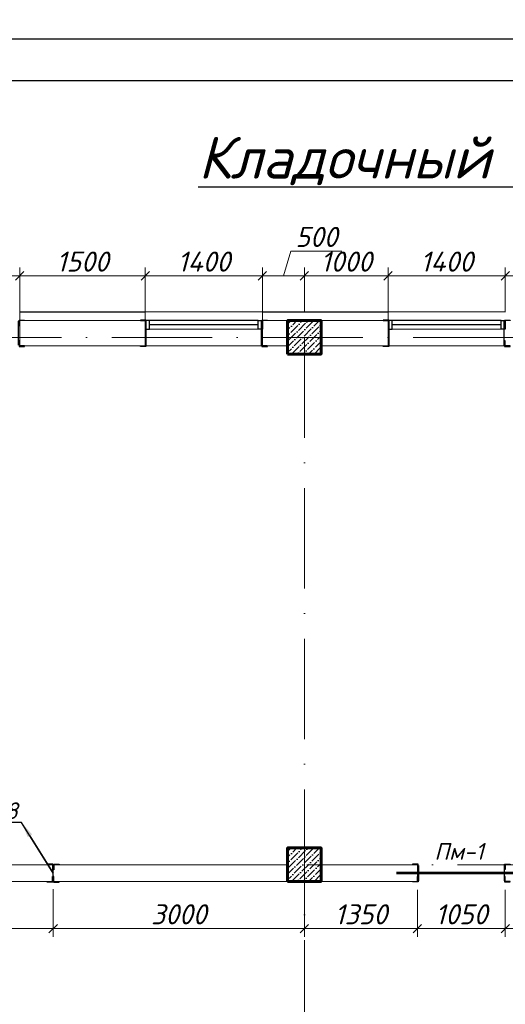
# Model space of a CAD drawing. Header units: millimetres. Extents: x 363306 to 7757304, y 1022887 to 1207196.
# Tile 167 of 256: x 977662 to 983462, y 1077143 to 1088906. Entities that reach past the tile are written whole.
import ezdxf
from ezdxf import colors
from ezdxf.entities.mleader import LeaderData, LeaderLine
from ezdxf.math import Vec2, Vec3

# ---------------------------------------------------------------- set-up
doc = ezdxf.new("R2010")
doc.units = ezdxf.units.MM
doc.linetypes.add('ACAD_ISO10W100', pattern=[18, 12, -3, 0, -3])
for name, color, linetype in [('0 @ 100', 7, 'Continuous'), ('kcd_tx', 7, 'Continuous'), ('O3SAD', 1, 'Continuous')]:
    doc.layers.add(name, color=color, linetype=linetype)
doc.layers.add('5   0.30', color=1, linetype='Continuous', lineweight=30)
doc.layers.add('размеры', color=12, linetype='Continuous', lineweight=15)
doc.styles.add('Arial', font='arial.ttf')
doc.styles.add('iso', font='isocpeur.TTF')
doc.styles.add('ISOCPEUR', font='isocpeur.TTF')
doc.styles.get("Standard").update_dxf_attribs({"font": 'isocpeui.ttf'})
doc.styles.add('WMF-Times New Roman0', font='times.ttf')
doc.styles.add('ГОСТ 2.304', font='isocpeui.ttf')
doc.dimstyles.new('Санжар', dxfattribs={"dimtxt": 240, "dimasz": 200, "dimexe": 200, "dimexo": 200, "dimgap": 50, "dimtad": 1, "dimdec": 0, "dimtxsty": 'Standard', "dimblk": 'OBLIQUE', "dimcen": 2.5, "dimdle": 200, "dimclrd": 152, "dimclre": 152, "dimclrt": 152, "dimadec": 0, "dimazin": 0, "dimtfac": 1, "dimtdec": 0, "dimtmove": 0, "dimatfit": 3, "dimldrblk": 'OBLIQUE', "dimfxl": 0, "dimlwd": 0, "dimlwe": 0, "dimarcsym": 0})

# ---------------------------------------------------------------- blocks, each defined once
blk = doc.blocks.new('*U25')
at = {"color": 0, "linetype": 'ByBlock', "lineweight": -2, "ltscale": 100}
blk.add_lwpolyline([(0, 0), (63, 0), (63, 2.7, 0.4142136), (60.7, 5), (12, 5, -0.4142136), (5, 12), (5, 60.7, 0.4142136), (2.7, 63), (0, 63)], format="xyb", close=True, dxfattribs=at)
blk = doc.blocks.new('*U35')
at = {"color": 0, "linetype": 'ByBlock', "lineweight": -2, "ltscale": 100}
blk.add_lwpolyline([(0, 0), (63, 0), (63, 2.7, 0.4142136), (60.7, 5), (12, 5, -0.4142136), (5, 12), (5, 60.7, 0.4142136), (2.7, 63), (0, 63)], format="xyb", close=True, dxfattribs=at)
blk = doc.blocks.new('*U434')
at = {"color": 0, "linetype": 'ByBlock', "lineweight": -2, "ltscale": 100}
blk.add_lwpolyline([(0, 0), (63, 0), (63, 2.7, 0.4142136), (60.7, 5), (12, 5, -0.4142136), (5, 12), (5, 60.7, 0.4142136), (2.7, 63), (0, 63)], format="xyb", close=True, dxfattribs=at)
blk = doc.blocks.new('_Oblique')
at = {"color": 0, "linetype": 'ByBlock', "lineweight": -2}
blk.add_line((-0.5, -0.5), (0.5, 0.5), dxfattribs=at)
blk = doc.blocks.new('*D463')
at = {"layer": 'Defpoints', "color": 0, "lineweight": 25, "transparency": 16777216}
for p in [(977662, 1085846), (976262, 1085310), (977662, 1085310)]:
    blk.add_point(p, dxfattribs=at)
at = {"layer": 'kcd_tx', "lineweight": 0, "transparency": 16777216}
for p, q in [((976262, 1085410), (976262, 1085946)), ((977662, 1085410), (977662, 1085946)), ((976162, 1085846), (977762, 1085846))]:
    blk.add_line(p, q, dxfattribs=at)
at = {"layer": 'kcd_tx', "lineweight": 0, "transparency": 16777216, "xscale": 100, "yscale": 100, "zscale": 100, "rotation": 180}
blk.add_blockref('_Oblique', (976262, 1085846), dxfattribs=at)
at = {"layer": 'kcd_tx', "lineweight": 0, "transparency": 16777216, "xscale": 100, "yscale": 100, "zscale": 100}
blk.add_blockref('_Oblique', (977662, 1085846), dxfattribs=at)
at = {"layer": 'kcd_tx', "lineweight": 30, "transparency": 16777216, "insert": (976962, 1086016), "char_height": 240, "attachment_point": 5}
blk.add_mtext('1400', dxfattribs=at)
blk = doc.blocks.new('*D464')
at = {"layer": 'Defpoints', "color": 0, "lineweight": 25, "transparency": 16777216}
for p in [(979162, 1085846), (977662, 1085310), (979162, 1085310)]:
    blk.add_point(p, dxfattribs=at)
at = {"layer": 'kcd_tx', "lineweight": 0, "transparency": 16777216}
for p, q in [((977662, 1085410), (977662, 1085946)), ((979162, 1085410), (979162, 1085946)), ((977562, 1085846), (979262, 1085846))]:
    blk.add_line(p, q, dxfattribs=at)
at = {"layer": 'kcd_tx', "lineweight": 0, "transparency": 16777216, "xscale": 100, "yscale": 100, "zscale": 100, "rotation": 180}
blk.add_blockref('_Oblique', (977662, 1085846), dxfattribs=at)
at = {"layer": 'kcd_tx', "lineweight": 0, "transparency": 16777216, "xscale": 100, "yscale": 100, "zscale": 100}
blk.add_blockref('_Oblique', (979162, 1085846), dxfattribs=at)
at = {"layer": 'kcd_tx', "lineweight": 30, "transparency": 16777216, "insert": (978412, 1086016), "char_height": 240, "attachment_point": 5}
blk.add_mtext('1500', dxfattribs=at)
blk = doc.blocks.new('*D465')
at = {"layer": 'Defpoints', "color": 0, "lineweight": 25, "transparency": 16777216}
for p in [(980562, 1085846), (979162, 1085310), (980562, 1085310)]:
    blk.add_point(p, dxfattribs=at)
at = {"layer": 'kcd_tx', "lineweight": 0, "transparency": 16777216}
for p, q in [((979162, 1085410), (979162, 1085946)), ((980562, 1085410), (980562, 1085946)), ((979062, 1085846), (980662, 1085846))]:
    blk.add_line(p, q, dxfattribs=at)
at = {"layer": 'kcd_tx', "lineweight": 0, "transparency": 16777216, "xscale": 100, "yscale": 100, "zscale": 100, "rotation": 180}
blk.add_blockref('_Oblique', (979162, 1085846), dxfattribs=at)
at = {"layer": 'kcd_tx', "lineweight": 0, "transparency": 16777216, "xscale": 100, "yscale": 100, "zscale": 100}
blk.add_blockref('_Oblique', (980562, 1085846), dxfattribs=at)
at = {"layer": 'kcd_tx', "lineweight": 30, "transparency": 16777216, "insert": (979862, 1086016), "char_height": 240, "attachment_point": 5}
blk.add_mtext('1400', dxfattribs=at)
blk = doc.blocks.new('*D466')
at = {"layer": 'Defpoints', "color": 0, "lineweight": 25, "transparency": 16777216}
for p in [(981062, 1085846), (980562, 1085310), (981062, 1085310)]:
    blk.add_point(p, dxfattribs=at)
at = {"layer": 'kcd_tx', "lineweight": 0, "transparency": 16777216}
for p, q in [((980812, 1085846), (980901, 1086141)), ((980901, 1086141), (981511, 1086141)), ((980562, 1085410), (980562, 1085946)), ((981062, 1085410), (981062, 1085946)), ((980462, 1085846), (981162, 1085846))]:
    blk.add_line(p, q, dxfattribs=at)
at = {"layer": 'kcd_tx', "lineweight": 0, "transparency": 16777216, "xscale": 100, "yscale": 100, "zscale": 100, "rotation": 180}
blk.add_blockref('_Oblique', (980562, 1085846), dxfattribs=at)
at = {"layer": 'kcd_tx', "lineweight": 0, "transparency": 16777216, "xscale": 100, "yscale": 100, "zscale": 100}
blk.add_blockref('_Oblique', (981062, 1085846), dxfattribs=at)
at = {"layer": 'kcd_tx', "lineweight": 30, "transparency": 16777216, "insert": (981206, 1086311), "char_height": 240, "attachment_point": 5}
blk.add_mtext('500', dxfattribs=at)
blk = doc.blocks.new('*D467')
at = {"layer": 'Defpoints', "color": 0, "lineweight": 25, "transparency": 16777216}
for p in [(982062, 1085846), (981062, 1085310), (982062, 1085310)]:
    blk.add_point(p, dxfattribs=at)
at = {"layer": 'kcd_tx', "lineweight": 0, "transparency": 16777216}
for p, q in [((981062, 1085410), (981062, 1085946)), ((982062, 1085410), (982062, 1085946)), ((980962, 1085846), (982162, 1085846))]:
    blk.add_line(p, q, dxfattribs=at)
at = {"layer": 'kcd_tx', "lineweight": 0, "transparency": 16777216, "xscale": 100, "yscale": 100, "zscale": 100, "rotation": 180}
blk.add_blockref('_Oblique', (981062, 1085846), dxfattribs=at)
at = {"layer": 'kcd_tx', "lineweight": 0, "transparency": 16777216, "xscale": 100, "yscale": 100, "zscale": 100}
blk.add_blockref('_Oblique', (982062, 1085846), dxfattribs=at)
at = {"layer": 'kcd_tx', "lineweight": 30, "transparency": 16777216, "insert": (981562, 1086016), "char_height": 240, "attachment_point": 5}
blk.add_mtext('1000', dxfattribs=at)
blk = doc.blocks.new('*D468')
at = {"layer": 'Defpoints', "color": 0, "lineweight": 25, "transparency": 16777216}
for p in [(983462, 1085846), (982062, 1085310), (983462, 1085310)]:
    blk.add_point(p, dxfattribs=at)
at = {"layer": 'kcd_tx', "lineweight": 0, "transparency": 16777216}
for p, q in [((982062, 1085410), (982062, 1085946)), ((983462, 1085410), (983462, 1085946)), ((981962, 1085846), (983562, 1085846))]:
    blk.add_line(p, q, dxfattribs=at)
at = {"layer": 'kcd_tx', "lineweight": 0, "transparency": 16777216, "xscale": 100, "yscale": 100, "zscale": 100, "rotation": 180}
blk.add_blockref('_Oblique', (982062, 1085846), dxfattribs=at)
at = {"layer": 'kcd_tx', "lineweight": 0, "transparency": 16777216, "xscale": 100, "yscale": 100, "zscale": 100}
blk.add_blockref('_Oblique', (983462, 1085846), dxfattribs=at)
at = {"layer": 'kcd_tx', "lineweight": 30, "transparency": 16777216, "insert": (982762, 1086016), "char_height": 240, "attachment_point": 5}
blk.add_mtext('1400', dxfattribs=at)
blk = doc.blocks.new('*D469')
at = {"layer": 'Defpoints', "color": 0, "lineweight": 25, "transparency": 16777216}
for p in [(984462, 1085846), (983462, 1085310), (984462, 1085310)]:
    blk.add_point(p, dxfattribs=at)
at = {"layer": 'kcd_tx', "lineweight": 0, "transparency": 16777216}
for p, q in [((983462, 1085410), (983462, 1085946)), ((984462, 1085410), (984462, 1085946)), ((983362, 1085846), (984562, 1085846))]:
    blk.add_line(p, q, dxfattribs=at)
at = {"layer": 'kcd_tx', "lineweight": 0, "transparency": 16777216, "xscale": 100, "yscale": 100, "zscale": 100, "rotation": 180}
blk.add_blockref('_Oblique', (983462, 1085846), dxfattribs=at)
at = {"layer": 'kcd_tx', "lineweight": 0, "transparency": 16777216, "xscale": 100, "yscale": 100, "zscale": 100}
blk.add_blockref('_Oblique', (984462, 1085846), dxfattribs=at)
at = {"layer": 'kcd_tx', "lineweight": 30, "transparency": 16777216, "insert": (983962, 1086016), "char_height": 240, "attachment_point": 5}
blk.add_mtext('1000', dxfattribs=at)
blk = doc.blocks.new('*D485')
at = {"layer": 'Defpoints', "color": 0, "lineweight": 25, "transparency": 16777216}
for p in [(975062, 1078610), (978062, 1078618), (978062, 1078048)]:
    blk.add_point(p, dxfattribs=at)
at = {"layer": 'kcd_tx', "lineweight": 0, "transparency": 16777216}
for p, q in [((975062, 1078510), (975062, 1077948)), ((978062, 1078518), (978062, 1077948)), ((974962, 1078048), (978162, 1078048))]:
    blk.add_line(p, q, dxfattribs=at)
at = {"layer": 'kcd_tx', "lineweight": 0, "transparency": 16777216, "xscale": 100, "yscale": 100, "zscale": 100, "rotation": 180}
blk.add_blockref('_Oblique', (975062, 1078048), dxfattribs=at)
at = {"layer": 'kcd_tx', "lineweight": 0, "transparency": 16777216, "xscale": 100, "yscale": 100, "zscale": 100}
blk.add_blockref('_Oblique', (978062, 1078048), dxfattribs=at)
at = {"layer": 'kcd_tx', "lineweight": 30, "transparency": 16777216, "insert": (976562, 1078218), "char_height": 240, "attachment_point": 5}
blk.add_mtext('3000', dxfattribs=at)
blk = doc.blocks.new('*D486')
at = {"layer": 'Defpoints', "color": 0, "lineweight": 25, "transparency": 16777216}
for p in [(978062, 1078618), (981062, 1078610), (981062, 1078048)]:
    blk.add_point(p, dxfattribs=at)
at = {"layer": 'kcd_tx', "lineweight": 0, "transparency": 16777216}
for p, q in [((978062, 1078518), (978062, 1077948)), ((981062, 1078510), (981062, 1077948)), ((977962, 1078048), (981162, 1078048))]:
    blk.add_line(p, q, dxfattribs=at)
at = {"layer": 'kcd_tx', "lineweight": 0, "transparency": 16777216, "xscale": 100, "yscale": 100, "zscale": 100, "rotation": 180}
blk.add_blockref('_Oblique', (978062, 1078048), dxfattribs=at)
at = {"layer": 'kcd_tx', "lineweight": 0, "transparency": 16777216, "xscale": 100, "yscale": 100, "zscale": 100}
blk.add_blockref('_Oblique', (981062, 1078048), dxfattribs=at)
at = {"layer": 'kcd_tx', "lineweight": 30, "transparency": 16777216, "insert": (979562, 1078218), "char_height": 240, "attachment_point": 5}
blk.add_mtext('3000', dxfattribs=at)
blk = doc.blocks.new('*D487')
at = {"layer": 'Defpoints', "color": 0, "lineweight": 25, "transparency": 16777216}
for p in [(981062, 1078610), (982412, 1078610), (982412, 1078048)]:
    blk.add_point(p, dxfattribs=at)
at = {"layer": 'kcd_tx', "lineweight": 0, "transparency": 16777216}
for p, q in [((981062, 1078510), (981062, 1077948)), ((982412, 1078510), (982412, 1077948)), ((980962, 1078048), (982512, 1078048))]:
    blk.add_line(p, q, dxfattribs=at)
at = {"layer": 'kcd_tx', "lineweight": 0, "transparency": 16777216, "xscale": 100, "yscale": 100, "zscale": 100, "rotation": 180}
blk.add_blockref('_Oblique', (981062, 1078048), dxfattribs=at)
at = {"layer": 'kcd_tx', "lineweight": 0, "transparency": 16777216, "xscale": 100, "yscale": 100, "zscale": 100}
blk.add_blockref('_Oblique', (982412, 1078048), dxfattribs=at)
at = {"layer": 'kcd_tx', "lineweight": 30, "transparency": 16777216, "insert": (981737, 1078218), "char_height": 240, "attachment_point": 5}
blk.add_mtext('1350', dxfattribs=at)
blk = doc.blocks.new('*D488')
at = {"layer": 'Defpoints', "color": 0, "lineweight": 25, "transparency": 16777216}
for p in [(982412, 1078610), (983462, 1078610), (983462, 1078048)]:
    blk.add_point(p, dxfattribs=at)
at = {"layer": 'kcd_tx', "lineweight": 0, "transparency": 16777216}
for p, q in [((982412, 1078510), (982412, 1077948)), ((983462, 1078510), (983462, 1077948)), ((982312, 1078048), (983562, 1078048))]:
    blk.add_line(p, q, dxfattribs=at)
at = {"layer": 'kcd_tx', "lineweight": 0, "transparency": 16777216, "xscale": 100, "yscale": 100, "zscale": 100, "rotation": 180}
blk.add_blockref('_Oblique', (982412, 1078048), dxfattribs=at)
at = {"layer": 'kcd_tx', "lineweight": 0, "transparency": 16777216, "xscale": 100, "yscale": 100, "zscale": 100}
blk.add_blockref('_Oblique', (983462, 1078048), dxfattribs=at)
at = {"layer": 'kcd_tx', "lineweight": 30, "transparency": 16777216, "insert": (982937, 1078218), "char_height": 240, "attachment_point": 5}
blk.add_mtext('1050', dxfattribs=at)
blk = doc.blocks.new('*D489')
at = {"layer": 'Defpoints', "color": 0, "lineweight": 25, "transparency": 16777216}
for p in [(983462, 1078610), (984462, 1078610), (984462, 1078048)]:
    blk.add_point(p, dxfattribs=at)
at = {"layer": 'kcd_tx', "lineweight": 0, "transparency": 16777216}
for p, q in [((983462, 1078510), (983462, 1077948)), ((984462, 1078510), (984462, 1077948)), ((983362, 1078048), (984562, 1078048))]:
    blk.add_line(p, q, dxfattribs=at)
at = {"layer": 'kcd_tx', "lineweight": 0, "transparency": 16777216, "xscale": 100, "yscale": 100, "zscale": 100, "rotation": 180}
blk.add_blockref('_Oblique', (983462, 1078048), dxfattribs=at)
at = {"layer": 'kcd_tx', "lineweight": 0, "transparency": 16777216, "xscale": 100, "yscale": 100, "zscale": 100}
blk.add_blockref('_Oblique', (984462, 1078048), dxfattribs=at)
at = {"layer": 'kcd_tx', "lineweight": 30, "transparency": 16777216, "insert": (983962, 1078218), "char_height": 240, "attachment_point": 5}
blk.add_mtext('1000', dxfattribs=at)
blk = doc.blocks.new('RTGSFDGDG')
at = {"layer": '5   0.30', "color": 3, "lineweight": 30, "ltscale": 200}
for p, q in [((683724, 1832868), (683724, 1833152)), ((685099, 1832868), (685099, 1833152))]:
    blk.add_line(p, q, dxfattribs=at)
at = {"layer": '5   0.30', "color": 3, "lineweight": 30, "ltscale": 200, "extrusion": (0, 0, -1), "yscale": 1.05763968, "zscale": -1.05763968, "rotation": 180}
for p, xscale in [((-683720, 1833166), -1.05763968), ((-685104, 1833166), 1.05763968)]:
    blk.add_blockref('*U25', p, dxfattribs=dict(at, xscale=xscale))
at = {"layer": '5   0.30', "color": 3, "lineweight": 30, "ltscale": 200, "yscale": 1.05763968, "zscale": 1.05763968}
for p, xscale in [((683720, 1832852), -1.05763968), ((685104, 1832852), 1.05763968)]:
    blk.add_blockref('*U25', p, dxfattribs=dict(at, xscale=xscale))
ml = blk.add_multileader_mtext('Standard')
ml.set_content('{\\fISOCPEUR|b0|i1|c204|p34;\\C5;Ст-2}', color=256, style='ISOCPEUR')
ml.set_leader_properties()
ml.build(insert=Vec2(0, 0))
ml.multileader.update_dxf_attribs({"text_left_attachment_type": 6, "text_right_attachment_type": 6, "dogleg_length": 0.208, "arrow_head_size": 188, "scale": 100})
ctx = ml.context
ctx.base_point, ctx.scale, ctx.char_height, ctx.arrow_head_size, ctx.landing_gap_size, ctx.plane_origin = Vec3(684114, 1832300), 100, 200, 188, 0, Vec3(688350, 1830938)
ctx.left_attachment, ctx.right_attachment, ctx.text_align_type = 6, 6, 1
notes = []
notes.append((ctx, [(1, (1, 1, 0), (684744, 1832300), (-1, 0), 20.8, [(2, [(683720, 1832852)], 0, []), (1, [(685122, 1832860), (685122, 1832860)], 0, [])])]))
ctx.mtext.insert, ctx.mtext.alignment, ctx.mtext.flow_direction = Vec3(684419, 1832540), 2, 5
for ctx, leaders in notes:
    for number, flags, end, landing, length, lines in leaders:
        leader = LeaderData()
        leader.index, (leader.has_last_leader_line, leader.has_dogleg_vector, leader.attachment_direction) = number, flags
        leader.last_leader_point, leader.dogleg_vector, leader.dogleg_length = Vec3(end), Vec3(landing), length
        for number, points, colour, breaks in lines:
            line = LeaderLine()
            line.index, line.vertices, line.color, line.breaks = number, Vec3.list(points), colors.encode_raw_color(colour), breaks
            leader.lines.append(line)
        ctx.leaders.append(leader)
blk = doc.blocks.new('5TWE')
at = {"color": 116, "lineweight": 0, "true_color": 0x136734, "const_width": 30}
blk.add_lwpolyline([(671012, 1826860), (672562, 1826860)], dxfattribs=at)
at = {"layer": '5   0.30', "color": 5, "lineweight": 30, "ltscale": 200}
for p, q in [((671274, 1826952), (671274, 1826768)), ((672299, 1826952), (672299, 1826768))]:
    blk.add_line(p, q, dxfattribs=at)
at = {"layer": '5   0.30', "color": 5, "lineweight": 30, "ltscale": 200, "yscale": 1.05763968, "zscale": 1.05763968, "rotation": 180}
for p, xscale in [((671270, 1826968), 1.05763968), ((672304, 1826968), -1.05763968)]:
    blk.add_blockref('*U25', p, dxfattribs=dict(at, xscale=xscale))
at = {"layer": '5   0.30', "color": 5, "lineweight": 30, "ltscale": 200, "extrusion": (0, 0, -1), "yscale": 1.05763968, "zscale": -1.05763968}
for p, xscale in [((-671270, 1826754), 1.05763968), ((-672304, 1826754), -1.05763968)]:
    blk.add_blockref('*U25', p, dxfattribs=dict(at, xscale=xscale))
at = {"color": 18, "lineweight": 0, "true_color": 0x000000, "insert": (671464, 1827219), "char_height": 200, "width": 262.82, "attachment_point": 1}
blk.add_mtext('{\\C116;\\c3434259;Пм-1}', dxfattribs=at)
ml = blk.add_multileader_mtext('Standard')
ml.set_content('{\\fISOCPEUR|b0|i1|c204|p34;\\C5;Ст-6}', color=256, style='ISOCPEUR')
ml.set_leader_properties()
ml.build(insert=Vec2(0, 0))
ml.multileader.update_dxf_attribs({"text_left_attachment_type": 6, "text_right_attachment_type": 6, "dogleg_length": 0.208, "arrow_head_size": 188, "scale": 100})
ctx = ml.context
ctx.base_point, ctx.scale, ctx.char_height, ctx.arrow_head_size, ctx.landing_gap_size, ctx.plane_origin = Vec3(671510, 1827427), 100, 200, 188, 0, Vec3(675900, 1828882)
ctx.left_attachment, ctx.right_attachment, ctx.text_align_type = 6, 6, 1
notes = []
notes.append((ctx, [(1, (1, 1, 0), (672128, 1827427), (-1, 0), 20.8, [(2, [(671270, 1826968)], 0, []), (1, [(672322, 1826960), (672322, 1826960)], 0, [])])]))
ctx.mtext.insert, ctx.mtext.alignment, ctx.mtext.flow_direction = Vec3(671808, 1827667), 2, 5
for ctx, leaders in notes:
    for number, flags, end, landing, length, lines in leaders:
        leader = LeaderData()
        leader.index, (leader.has_last_leader_line, leader.has_dogleg_vector, leader.attachment_direction) = number, flags
        leader.last_leader_point, leader.dogleg_vector, leader.dogleg_length = Vec3(end), Vec3(landing), length
        for number, points, colour, breaks in lines:
            line = LeaderLine()
            line.index, line.vertices, line.color, line.breaks = number, Vec3.list(points), colors.encode_raw_color(colour), breaks
            leader.lines.append(line)
        ctx.leaders.append(leader)

msp = doc.modelspace()

# ---------------------------------------------------------------- hatches: boundary and pattern name
at = {"ltscale": 100}
h = msp.add_hatch(dxfattribs=at)
h.set_pattern_fill('ANSI36', color=256, scale=15, style=0)
h.set_pattern_definition([(45, (-16062900.283, 10268140.387), (25.25697034, 92.60889125), [119.0625, -23.8125, 0, -23.8125])])
h.paths.add_polyline_path([(981262.268, 1085310.387), (980862.268, 1085310.387), (980862.268, 1084910.387), (981262.268, 1084910.387)])
h = msp.add_hatch(dxfattribs=at)
h.set_pattern_fill('ANSI36', color=256, scale=15, style=0)
h.set_pattern_definition([(45, (-16062900.283, 10261840.387), (25.25697034, 92.60889125), [119.0625, -23.8125, 0, -23.8125])])
h.paths.add_polyline_path([(981262.268, 1079010.387), (980862.268, 1079010.387), (980862.268, 1078610.387), (981262.268, 1078610.387)])

# ---------------------------------------------------------------- linework, layer by layer
at = {"lineweight": 0, "ltscale": 100}
for p, q in [((980562.268, 1085417.387), (979162.268, 1085417.387)), ((983462.268, 1085417.387), (982062.268, 1085417.387)), ((979162.268, 1085310.387), (977662.268, 1085310.387)), ((977662.268, 1085310.387), (977662.268, 1085010.387)), ((979162.268, 1085310.387), (979162.268, 1085010.387)), ((982062.268, 1085310.387), (980562.268, 1085310.387)), ((980562.268, 1085310.387), (980562.268, 1085010.387)), ((982062.268, 1085310.387), (982062.268, 1085010.387)), ((979162.268, 1085010.387), (977662.268, 1085010.387)), ((980862.268, 1085010.387), (980562.268, 1085010.387)), ((982062.268, 1085010.387), (981262.268, 1085010.387)), ((980862.268, 1078810.387), (975262.268, 1078810.387)), ((982412.268, 1078810.387), (981262.268, 1078810.387)), ((982412.268, 1078810.387), (982412.268, 1078610.387)), ((982412.268, 1078610.387), (974262.267, 1078610.387))]:
    msp.add_line(p, q, dxfattribs=at)
at = {"color": 5}
for p, q in [((980512.268, 1085310.387), (979212.268, 1085310.387)), ((983412.268, 1085310.387), (982112.268, 1085310.387)), ((980512.268, 1085260.387), (979212.268, 1085260.387)), ((983412.268, 1085260.387), (982112.268, 1085260.387))]:
    msp.add_line(p, q, dxfattribs=at)
at = {"color": 5, "lineweight": 0}
for p, q in [((980512.268, 1085210.387), (979212.268, 1085210.387)), ((983412.268, 1085210.387), (982112.268, 1085210.387))]:
    msp.add_line(p, q, dxfattribs=at)
at = {"color": 1, "linetype": 'ACAD_ISO10W100', "lineweight": 9, "ltscale": 100}
for p, q in [((997962.268, 1085110.387), (969088.863, 1085110.387)), ((981062.268, 1085110.387), (981062.268, 1066417.835)), ((998492.268, 1078810.387), (969088.863, 1078810.387))]:
    msp.add_line(p, q, dxfattribs=at)
at = {"lineweight": 9, "ltscale": 100}
for p, q in [((980562.268, 1085010.387), (979162.268, 1085010.387)), ((983462.268, 1085010.387), (982062.268, 1085010.387))]:
    msp.add_line(p, q, dxfattribs=at)
at = {"lineweight": 30}
msp.add_lwpolyline([(967706.348, 1088178.072), (1007206.348, 1088178.072), (1007206.348, 1059478.072), (967706.348, 1059478.072)], close=True, dxfattribs=at)
at = {"color": 252, "lineweight": 0, "ltscale": 100}
for points in [[(979162.268, 1085417.387), (977662.268, 1085417.387)], [(977662.268, 1085310.387), (977662.268, 1085417.387)], [(979162.268, 1085310.387), (979162.268, 1085417.387)], [(982062.268, 1085417.387), (980562.268, 1085417.387)], [(980562.268, 1085310.387), (980562.268, 1085417.387)], [(982062.268, 1085310.387), (982062.268, 1085417.387)]]:
    msp.add_lwpolyline(points, dxfattribs=at)
at = {"color": 32, "lineweight": 0, "ltscale": 100}
for points in [[(979162.268, 1085410.387), (977662.268, 1085410.387)], [(982062.268, 1085410.387), (980562.268, 1085410.387)]]:
    msp.add_lwpolyline(points, dxfattribs=at)
at = {"color": 5}
for points in [[(979162.268, 1085210.387), (979212.268, 1085210.387), (979212.268, 1085310.387), (979162.268, 1085310.387)], [(980562.268, 1085210.387), (980512.268, 1085210.387), (980512.268, 1085310.387), (980562.268, 1085310.387)], [(982062.268, 1085210.387), (982112.268, 1085210.387), (982112.268, 1085310.387), (982062.268, 1085310.387)], [(983462.268, 1085210.387), (983412.268, 1085210.387), (983412.268, 1085310.387), (983462.268, 1085310.387)]]:
    msp.add_lwpolyline(points, close=True, dxfattribs=at)
at = {"layer": '5   0.30', "lineweight": 30, "ltscale": 200}
msp.add_line((978062.268, 1078618.292), (978062.268, 1078802.482), dxfattribs=at)
at = {"layer": 'O3SAD', "color": 1}
msp.add_lwpolyline([(965706.348, 1088678.072), (1007706.348, 1088678.072), (1007706.348, 1058978.072), (965706.348, 1058978.072)], close=True, dxfattribs=at)
at = {"layer": 'размеры', "lineweight": 60, "ltscale": 5}
for points in [[(980862.268, 1084910.387), (981262.268, 1084910.387), (981262.268, 1085310.387), (980862.268, 1085310.387)], [(980862.268, 1078610.387), (981262.268, 1078610.387), (981262.268, 1079010.387), (980862.268, 1079010.387)]]:
    msp.add_lwpolyline(points, close=True, dxfattribs=at)

# ---------------------------------------------------------------- block references
at = {"color": 18, "lineweight": 30, "true_color": 0x000000}
for name, p in [('RTGSFDGDG', (292550.601, -747849.583)), ('RTGSFDGDG', (295450.601, -747849.583)), ('RTGSFDGDG', (298350.601, -747849.583)), ('5TWE', (311150.601, -748149.583))]:
    msp.add_blockref(name, p, dxfattribs=at)
at = {"layer": '5   0.30', "lineweight": 30, "ltscale": 200, "xscale": 1.05763968, "yscale": 1.05763968, "zscale": 1.05763968, "rotation": 180}
msp.add_blockref('*U35', (978058.188, 1078816.808), dxfattribs=at)
at = {"layer": '5   0.30', "lineweight": 30, "ltscale": 200, "extrusion": (0, 0, -1), "xscale": 1.05763968, "yscale": 1.05763968, "zscale": -1.05763968, "rotation": 180}
msp.add_blockref('*U434', (-978066.347, 1078816.808), dxfattribs=at)
at = {"layer": '5   0.30', "lineweight": 30, "ltscale": 200, "yscale": 1.05763968, "zscale": 1.05763968}
for name, p, xscale in [('*U35', (978058.188, 1078601.955), -1.05763968), ('*U434', (978066.347, 1078601.955), 1.05763968)]:
    msp.add_blockref(name, p, dxfattribs=dict(at, xscale=xscale))

# ---------------------------------------------------------------- texts
at = {"color": 116, "lineweight": 0, "true_color": 0x136734, "insert": (883892.483, 1087785.858), "char_height": 500, "width": 18765.00851, "attachment_point": 1, "style": 'Arial'}
msp.add_mtext('\\pi1602.2;{\\fISOCPEUR|b0|i1|c204|p34;\\L\\C256;\\c0;План ленточного фундамента для перегородки }', dxfattribs=at)
at = {"insert": (984829.162, 1087507.816), "char_height": 500, "width": 13917.49955, "attachment_point": 2, "style": 'WMF-Times New Roman0'}
msp.add_mtext('{\\fISOCPEUR|b0|i1|c204|p34;\\LКладочный план второго этажа }', dxfattribs=at)
at = {"lineweight": 9, "insert": (954613.151, 1083015.009), "char_height": 400, "width": 9717.00309, "attachment_point": 1, "style": 'iso'}
msp.add_mtext('\\pi1764.372;{\\fISOCPEUR|b0|i1|c204|p34;Примерных вид для\\P\\pi488.236;стена монтажа (Газоблок)}', dxfattribs=at)
at = {"layer": '0 @ 100', "color": 7, "insert": (761996.908, 1075986.433), "char_height": 318.940213, "width": 19697.5359, "attachment_point": 4, "style": 'ГОСТ 2.304'}
msp.add_mtext('\\pi5457.36288;{\\fISOCPEUR|b1|i1|c204|p34;Характеристика участка строительства:\\P\\pi0;\\P}Расчетная зимняя температура воздух 15 °С.\\PСкоростной напор ветра   - 38кг/м2.\\PВес снегового покрова    - 50кг/м2.\\PКлассификация зданий по функциональной пожарной опасности - Ф 4.1 \\PКоэффициент надежности по назначению - 0.95\\P\\P^IПроектом разработано подъёмник для мало мобильных граждан населения грузоподъемностью 250 кг. скоростью 0,25 см/с. Двери шахт подъёмника противопожарные с пределом огнестойкости El 30. Подъёмники оборудованы кабинами габаритами 1500х1500 мм, ширина дверей кабины обеспечивает проезд инвалидной коляски. Для экстренных случаев подъёмник оснащен дополнительным аккумулятором и механическим спуском для безопасного спуска пассажира в нулевую отметку. Так же в дверях подъёмника установлены замки датчики которые открываются с ключевыми картами, чтобы открыть двери подъёмника.\\P^IС внешней и внутренней стороны наружных стен предусмотрено обшивка из аквапанелей толщиной 12,5мм с утеплением из минераловатной ваты на кварцевой основе, А =0,040 Вт/мС, толщиной 100мм. (по теплотехническому расчету). Наружная отделка из органическое стекло.\\P^IПодрядчик обязан предоставить заказчику сертификаты соответствия и пожарной безопасности на фасадную систему и все применяемые в данной системе материалы и изделия.\\PКонструкции, изделия и материалы применены по действующим стандартам, ТУ, сертификатам. На путях эвакуации используются отделочные материалы, соответствующие требованиям п. 5.25 ШНК 2.01.02-04.\\PОтделка стен с внутренней стороны окраска водоэмульсионными красками светлых тонов. Во внутренней и наружной отделке использованы современные отделочные материалы используемые на территории Республики Узбекистан.\\P^IКрыша - скатная из металлических профилированных листов с полимерными покрытиями с обеих сторон толщ.0,55мм по металлическим конструкциям.\\P^IПо периметру наружных стен устраивается бетонная отмостка. Бетон кл.В 7,5 шириной 1000 мм, толщиной 50 мм по гравийному основанию толщиной 100 мм -150 мм.\\P^IВсе строительно-монтажные работы вести согласно указаний соответствующих строительных норм и проекта производства работ (П.П.Р.) на основании ШНК 3.01.01 - 03 и КМК 3.01.02 - 00.', dxfattribs=at)

# ---------------------------------------------------------------- dimensions: what is measured, and where the dimension line sits
at = {"layer": 'kcd_tx', "color": 244, "lineweight": 30, "true_color": 0x991b1e}
for base, p1, p2, picture, middle in [((981062.268, 1085846.326), (980562.268, 1085310.366), (981062.268, 1085310.387), '*D466', (980950.768, 1086311.326)), ((977662.289, 1085846.326), (976262.268, 1085310.387), (977662.289, 1085310.387), '*D463', (976962.278, 1086016.326)), ((979162.268, 1085846.326), (977662.289, 1085310.387), (979162.268, 1085310.387), '*D464', (978412.278, 1086016.326)), ((980562.268, 1085846.326), (979162.268, 1085310.387), (980562.268, 1085310.366), '*D465', (979862.268, 1086016.326)), ((982062.268, 1085846.326), (981062.268, 1085310.387), (982062.268, 1085310.387), '*D467', (981562.268, 1086016.326)), ((983462.268, 1085846.326), (982062.268, 1085310.387), (983462.268, 1085310.387), '*D468', (982762.268, 1086016.326)), ((984462.268, 1085846.326), (983462.268, 1085310.387), (984462.268, 1085310.387), '*D469', (983962.268, 1086016.326)), ((978062.268, 1078048.331), (975062.268, 1078610.387), (978062.268, 1078618.292), '*D485', (976562.268, 1078218.331)), ((981062.268, 1078048.331), (978062.268, 1078618.292), (981062.268, 1078610.387), '*D486', (979562.268, 1078218.331)), ((982412.268, 1078048.331), (981062.268, 1078610.387), (982412.268, 1078610.387), '*D487', (981737.268, 1078218.331)), ((983462.268, 1078048.331), (982412.268, 1078610.387), (983462.268, 1078610.387), '*D488', (982937.268, 1078218.331)), ((984462.268, 1078048.331), (983462.268, 1078610.387), (984462.268, 1078610.387), '*D489', (983962.268, 1078218.331))]:
    dim = msp.add_linear_dim(base=base, p1=p1, p2=p2, dimstyle='Санжар', override={"dimasz": 100, "dimexe": 100, "dimexo": 100, "dimdle": 100, "dimclrd": 256, "dimclre": 256, "dimclrt": 256, "dimtmove": 1, "dimfxl": 0, "dimarcsym": 2}, dxfattribs=at)
    dim.commit()
    dim.dimension.update_dxf_attribs({"geometry": picture, "text_midpoint": middle})

# ---------------------------------------------------------------- leaders
ml = msp.add_multileader_mtext('Standard')
ml.set_content('{\\fISOCPEUR|b0|i1|c204|p34;\\C5;Ст-8}', color=256, style='ISOCPEUR')
ml.set_leader_properties()
ml.build(insert=Vec2(0, 0))
ml.multileader.update_dxf_attribs({"text_left_attachment_type": 6, "text_right_attachment_type": 6, "dogleg_length": 0.208, "arrow_head_size": 187.5, "scale": 100})
ctx = ml.context
ctx.base_point, ctx.scale, ctx.char_height, ctx.arrow_head_size, ctx.landing_gap_size, ctx.plane_origin = Vec3(977054.667, 1079315.166), 100, 200, 187.5, 0, Vec3(973479.711, 1077677.553)
ctx.left_attachment, ctx.right_attachment, ctx.text_align_type = 6, 6, 1
notes = []
notes.append((ctx, [(0, (1, 1, 0), (977684.425, 1079315.166), (-1, 0), 20.819, [(1, [(977684.425, 1079315.166), (978062.268, 1078710.387), (978062.268, 1078710.387)], 0, [])])]))
ctx.mtext.insert, ctx.mtext.width, ctx.mtext.alignment, ctx.mtext.flow_direction = Vec3(977359.136, 1079555.166), 760.27741, 2, 5
for ctx, leaders in notes:
    for number, flags, end, landing, length, lines in leaders:
        leader = LeaderData()
        leader.index, (leader.has_last_leader_line, leader.has_dogleg_vector, leader.attachment_direction) = number, flags
        leader.last_leader_point, leader.dogleg_vector, leader.dogleg_length = Vec3(end), Vec3(landing), length
        for number, points, colour, breaks in lines:
            line = LeaderLine()
            line.index, line.vertices, line.color, line.breaks = number, Vec3.list(points), colors.encode_raw_color(colour), breaks
            leader.lines.append(line)
        ctx.leaders.append(leader)

doc.saveas('drawing.dxf')
